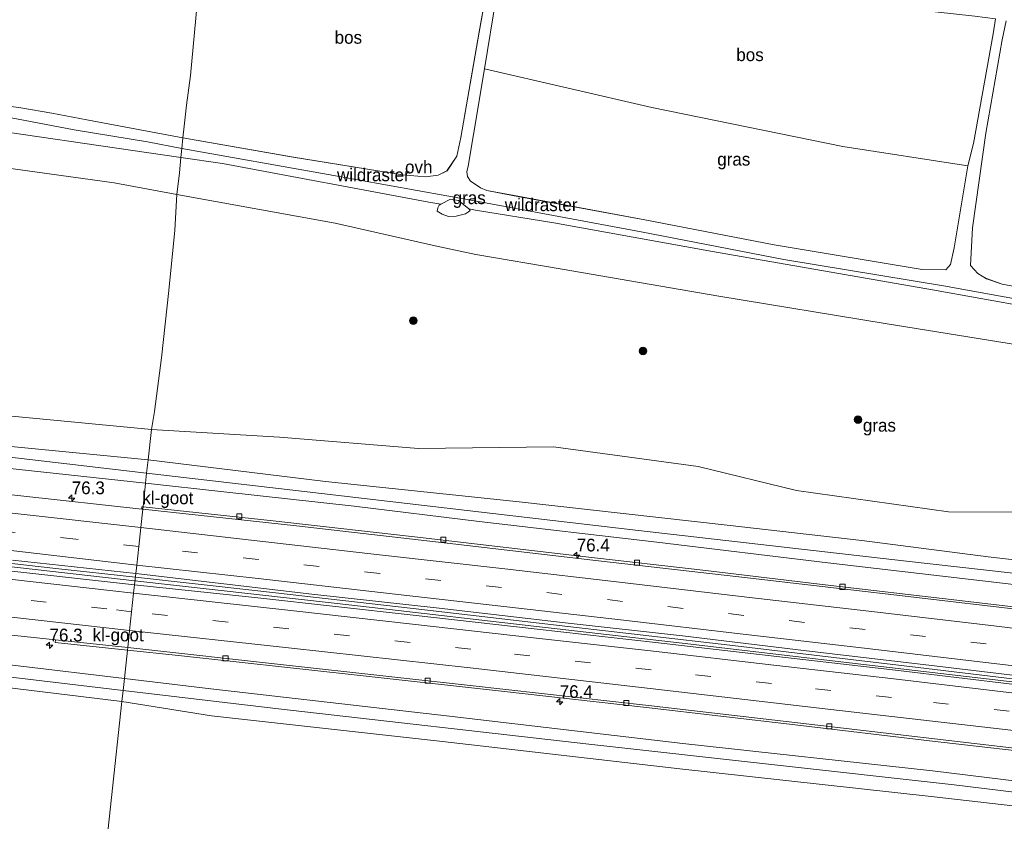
# Model space of a CAD drawing. Header units: millimetres. Extents: x 180000 to 190000, y 466229 to 468626.
# Tile 176 of 202: x 187855 to 188049, y 466603 to 466761. Entities that reach past the tile are written whole.
import ezdxf
from ezdxf.enums import TextEntityAlignment as Align

# ---------------------------------------------------------------- set-up
doc = ezdxf.new("R2010")
doc.units = ezdxf.units.MM
doc.linetypes.add('39strp', pattern=[12, 3, -9])
for name, color, linetype, lineweight in [('af-bs-doorgang', 8, 'Continuous', 18), ('af-bs-rasterhekwerk', 8, 'hekwerk', 18), ('as-bs-kilometr', 13, 'Continuous', 18), ('bp-b5-bomenstruiken', 93, 'Continuous', 18), ('bp-b5-bos', 93, 'Continuous', 18), ('bp-b5-grasland', 93, 'Continuous', 18), ('bp-bs-boom', 93, 'Continuous', 18), ('gr-bs-geleiderail', 213, 'geleiderail', 18), ('gw-bs-insteekwatergang', 93, 'Continuous', 18), ('gw-bs-kruinlijn', 93, 'Continuous', 18), ('gw-bs-teenlijn', 93, 'Continuous', 18), ('mk-bs-39streep 0.15', 8, '39strp', 18), ('mk-bs-streep 0.15', 8, 'Continuous', 18), ('og-bs-hulpgeometrie', 53, 'Continuous', 18), ('vh-b5-verh_soort', 8, 'Continuous', 18), ('wh-bs-greppel', 133, 'greppel', 18), ('wh-bs-kolk', 8, 'Continuous', 18)]:
    doc.layers.add(name, color=color, linetype=linetype, lineweight=lineweight)
doc.styles.add('rtw_iso', font='iso-rtw.shx')
doc.linetypes.add('geleiderail', pattern='A,2,-1,[175,RTW.shx,S=0.5,R=0,X=0,Y=0],-1', length=4)
doc.linetypes.add('greppel', pattern='A,25.5,-0.01,[14,RTW.shx,S=1,R=0,X=0,Y=0],1,[14,RTW.shx,S=1,R=0,X=0,Y=0],1,[14,RTW.shx,S=1,R=0,X=0,Y=0],1,[14,RTW.shx,S=1,R=0,X=0,Y=0],1,[14,RTW.shx,S=1,R=0,X=0,Y=0],0.5,-0.01', length=30.02)
doc.linetypes.add('hekwerk', pattern='A,7,-1.5,[1,RTW.shx,S=0.75,R=0,X=0,Y=0],-1.5', length=10)

# ---------------------------------------------------------------- blocks, each defined once
blk = doc.blocks.new('kolk')
blk.add_lwpolyline([(-0.5, -0.5), (0.5, -0.5), (0.5, 0.5), (-0.5, 0.5)], close=True)
blk = doc.blocks.new('dtbattr-r')
at = {"style": 'rtw_iso'}
blk.add_attdef('TAG', text='', height=2.5, dxfattribs=at).set_placement((0, 0), align=Align.MIDDLE_CENTER)
blk = doc.blocks.new('boom')
blk.add_hatch(color=256).paths.add_polyline_path([(-0.75, 0, 1), (0.75, 0, 1)])
blk.add_circle((0, 0), 0.75)
blk = doc.blocks.new('d33az_ACAD_1_FMEBLOCK169')
at = {"layer": 'vh-b5-verh_soort'}
blk.add_polyline3d([(140.59, -39.67, 73.45), (145.82, -40.39, 73.58), (151.98, -41.48, 73.47), (158.85, -42.78, 73.26), (177.73, -46.32, 72.28), (177.5, -48.41, 72.33), (170.74, -47.11, 72.71), (156.33, -44.71, 73.39), (143.63, -42.29, 73.22)], dxfattribs=at)
blk = doc.blocks.new('d33az_ACAD_1_FMEBLOCK170')
at = {"layer": 'vh-b5-verh_soort'}
for points in [[(-1.96, -27.45, 64.87), (-35.57, -21.37, 65.81), (-66.97, -16.17, 66.9), (-95.06, -10.77, 67.86), (-127.41, -4.7, 69.3), (-156.62, 0.5, 70.71), (-185.38, 5.64, 72.33), (-185.16, 7.72, 72.28), (-163.44, 3.93, 71.17), (-141.98, 0.47, 70.12), (-137.44, 0.08, 69.99), (-134.99, 0.38, 69.92), (-133.22, 1.26, 69.85), (-131.29, 4.15, 69.69), (-130.53, 7.79, 69.58), (-126.91, 28.53, 69.75), (-124.48, 42.16, 69.52)], [(-123.53, 35.36, 69.5), (-125.87, 21.27, 69.52), (-128.03, 8.41, 69.41), (-129.05, 2.17, 69.61), (-129.34, 1.05, 69.55), (-129.2, 0.13, 69.5), (-128.61, -0.75, 69.5), (-127.7, -1.39, 69.53), (-126.61, -2.1, 69.52), (-125.4, -2.64, 69.42), (-120.37, -3.57, 69.1), (-94.33, -8.4, 67.89), (-68.86, -13.31, 66.98), (-39.77, -18.11, 65.97), (-35.1, -18.22, 65.98), (-34.21, -17.16, 65.94), (-33.5, -13.91, 66.09), (-30.8, 2.25, 66.09), (-29.68, 6.64, 66.05), (-25.82, 28.15, 65.98), (-25.37, 31.14, 65.94)], [(-23.28, 30.76, 65.93), (-24.02, 26.98, 65.98), (-27.26, 8.63, 66.01), (-29.86, -9.92, 66), (-30.29, -17.38, 65.91), (-28.84, -18.94, 65.79), (-27.13, -19.95, 65.65), (-24.06, -21, 65.53), (-9.28, -23.73, 65.11)]]:
    blk.add_polyline3d(points, dxfattribs=at)
blk = doc.blocks.new('hecto')
for p, q in [((0, 0.625), (-0.625, 0)), ((0, -0.625), (0, 0.625)), ((-0.625, 0), (0.625, 0)), ((0.625, 0), (0, -0.625))]:
    blk.add_line(p, q)
blk = doc.blocks.new('dtbattr')
at = {"style": 'rtw_iso'}
blk.add_attdef('TAG', (0.59, 0.87), '', height=2.5, dxfattribs=at)
blk = doc.blocks.new('dtbattr-l')
at = {"style": 'rtw_iso'}
blk.add_attdef('TAG', (0, 0), '', height=2.5, dxfattribs=at)

msp = doc.modelspace()

# ---------------------------------------------------------------- linework, layer by layer
at = {"layer": 'af-bs-doorgang'}
msp.add_polyline3d([(187941.56, 466725.28, 71.21), (187939.96, 466725.52, 71.21)], dxfattribs=at)
at = {"layer": 'af-bs-rasterhekwerk'}
for points in [[(187886.93, 466733.73, 72.04), (187840.15, 466740.53, 73.2), (187801.91, 466746.71, 72.83), (187766.86, 466754.13, 73.4), (187763.48, 466754.86, 73.2)], [(187895.15, 466732.54, 71.83), (187886.93, 466733.73, 72.04)], [(187939.96, 466725.52, 71.21), (187938.07, 466724.53, 69.97), (187935.73, 466724.94, 69.96), (187895.15, 466732.54, 71.83)], [(187960.3, 466720.86, 68.83), (187944.86, 466723.38, 69.54), (187943.56, 466723.62, 69.73), (187941.56, 466725.28, 71.21)], [(187991.52, 466715.23, 67.44), (187960.3, 466720.86, 68.83)], [(188250.15, 466669.96, 60.06), (188240.78, 466671.33, 60.23), (188196.91, 466679.07, 61.34), (188157.69, 466685.98, 62.71), (188116.47, 466693.4, 64.32), (188072.81, 466700.92, 65.23), (188034.77, 466707.73, 66.16), (187991.52, 466715.23, 67.44)]]:
    msp.add_polyline3d(points, dxfattribs=at)
at = {"layer": 'bp-b5-bomenstruiken'}
msp.add_polyline3d([(187875.35, 466626.81, 57.58), (187871.26, 466589.06, 70.41), (187838.44, 466590.93, 71.16), (187776.6, 466595.13, 71.91), (187740.72, 466597.88, 72.42), (187652.05, 466609.97, 73.17), (187620.12, 466613.64, 73.19), (187578.45, 466617.66, 73.32), (187557.48, 466620.46, 73.26), (187542.45, 466622.16, 73.27), (187526.09, 466623.62, 73.26), (187510.28, 466625.32, 73.27), (187511.87, 466638.96, 68.71), (187513.36, 466654.35, 63.64), (187514.08, 466665.57, 59.38), (187541.18, 466663.16, 59.62), (187571.05, 466659.56, 59.69), (187606.08, 466655.94, 59.53), (187643.46, 466651.72, 59.36), (187674.27, 466648.74, 59.26), (187707, 466645.29, 59.15), (187741.08, 466641.14, 58.94), (187792.02, 466636.26, 58.46), (187833.33, 466631.92, 58.06)], close=True, dxfattribs=at)
msp.add_polyline3d([(187871.26, 466589.06, 70.41), (187875.35, 466626.81, 57.58), (187892.99, 466624.03, 57.38), (187938.42, 466618.93, 56.9), (187985.06, 466613.58, 56.33), (188034.48, 466608.14, 55.42), (188083.3, 466602.56, 54.66)], dxfattribs=at)
at = {"layer": 'bp-b5-bos'}
for points in [[(187887.6, 466739.86, 72.43), (187887.35, 466737.59, 72.28), (187868.47, 466741.13, 73.26), (187861.6, 466742.43, 73.47), (187855.44, 466743.51, 73.58), (187850.21, 466744.24, 73.45), (187843.28, 466745.1, 73.13), (187846.42, 466762.16, 73.04), (187805.88, 466768.03, 72.93), (187755.05, 466774.48, 73.06), (187744.93, 466776.02, 73.19), (187747.43, 466793.93, 73.02), (187800.9, 466789.15, 72.42), (187846.8, 466784.75, 73.71), (187883.89, 466781.38, 72.73), (187892.02, 466780.73, 72.33), (187891.14, 466773.09, 72.43), (187890.12, 466763.9, 72.27), (187888.81, 466749.87, 72.34), (187888.02, 466744.04, 72.33)], [(187937.52, 466730.25, 69.92), (187935.06, 466729.94, 69.99), (187930.53, 466730.34, 70.12), (187909.06, 466733.79, 71.17), (187887.35, 466737.59, 72.28), (187887.6, 466739.86, 72.43), (187888.02, 466744.04, 72.33), (187888.81, 466749.87, 72.34), (187890.12, 466763.9, 72.27), (187891.14, 466773.09, 72.43), (187892.02, 466780.73, 72.33), (187923.87, 466775.8, 70.79), (187935.28, 466774.27, 70.08), (187948.02, 466772.02, 69.52), (187945.59, 466758.4, 69.75), (187941.98, 466737.65, 69.58), (187941.22, 466734.01, 69.69), (187939.28, 466731.12, 69.85)], [(188042.83, 466736.51, 66.05), (188041.7, 466732.11, 66.09), (188017.16, 466735.87, 66.95), (187979.59, 466743.57, 68.25), (187946.63, 466751.13, 69.52), (187948.97, 466765.22, 69.5), (187950.04, 466771.75, 69.43), (188043.1, 466761.51, 66.11), (188047.14, 466761, 65.94), (188046.69, 466758.01, 65.98)]]:
    msp.add_polyline3d(points, close=True, dxfattribs=at)
msp.add_polyline3d([(188063.23, 466706.14, 65.11), (188048.45, 466708.86, 65.53), (188045.37, 466709.92, 65.65), (188043.67, 466710.92, 65.79), (188042.22, 466712.48, 65.91), (188042.64, 466719.94, 66), (188045.25, 466738.5, 66.01), (188048.49, 466756.84, 65.98), (188049.23, 466760.62, 65.93)], dxfattribs=at)
at = {"layer": 'bp-b5-grasland'}
for points in [[(188038.29, 466712.7, 65.94), (188037.41, 466711.65, 65.98), (188032.73, 466711.75, 65.97), (188003.64, 466716.55, 66.98), (187978.18, 466721.46, 67.89), (187952.14, 466726.3, 69.1), (187947.11, 466727.23, 69.42), (187945.89, 466727.76, 69.52), (187944.8, 466728.48, 69.53), (187943.9, 466729.11, 69.5), (187943.3, 466730, 69.5), (187943.16, 466730.91, 69.55), (187943.46, 466732.04, 69.61), (187944.48, 466738.28, 69.41), (187946.63, 466751.13, 69.52), (187979.59, 466743.57, 68.25), (188017.16, 466735.87, 66.95), (188041.7, 466732.11, 66.09), (188039, 466715.95, 66.09)], [(187881.14, 466680.27, 58.04), (187880.49, 466674.28, 57.72), (187852.21, 466677.07, 58.11), (187823.86, 466680.65, 58.16), (187792.42, 466684.37, 58.32), (187746.39, 466690.13, 58.6), (187684.37, 466696.84, 59.1), (187631.64, 466702.39, 59.41), (187567.28, 466708.93, 59.66), (187518.67, 466714.14, 59.65), (187519.73, 466721.88, 59.99), (187519.9, 466727.14, 60.03), (187543.79, 466723.77, 60.3), (187572.83, 466719.1, 60.26), (187600.96, 466714.55, 60), (187628.9, 466710.26, 59.74), (187669.7, 466705.55, 59.49), (187702.01, 466701.37, 59.53), (187733.95, 466696.95, 58.86), (187754.52, 466694.27, 58.79), (187795.76, 466689.26, 58.37), (187840.61, 466684.11, 58.29)], [(187941.08, 466722.22, 69.89), (187939.55, 466722.13, 69.87), (187938.3, 466722.58, 69.68), (187937.38, 466723.17, 69.52), (187937.49, 466723.86, 69.79), (187937.73, 466724.34, 69.82), (187938.07, 466724.53, 69.97), (187939.96, 466725.52, 71.21), (187941.56, 466725.28, 71.21), (187943.56, 466723.62, 69.73), (187943.86, 466723.31, 69.6), (187943.53, 466723.06, 69.75), (187942.89, 466722.63, 69.93)], [(187880.49, 466674.28, 57.72), (187880.21, 466671.68, 57.29), (187857.26, 466674.35, 57.53), (187787.7, 466682.42, 57.77), (187746.23, 466686.79, 58.01), (187686.93, 466693.48, 58.39), (187616.11, 466701.04, 58.89), (187533.87, 466709.65, 59), (187518.41, 466711.31, 59.03), (187518.67, 466714.14, 59.65), (187567.28, 466708.93, 59.66), (187631.64, 466702.39, 59.41), (187684.37, 466696.84, 59.1), (187746.39, 466690.13, 58.6), (187792.42, 466684.37, 58.32), (187823.86, 466680.65, 58.16), (187852.21, 466677.07, 58.11)], [(187880.21, 466671.68, 57.29), (187880, 466669.71, 57.71), (187854.54, 466672.45, 58.01), (187819.28, 466676.36, 58.3), (187777.8, 466680.86, 58.43), (187745.62, 466684.48, 58.62), (187730.65, 466686.18, 58.76), (187688.83, 466690.85, 59.01), (187649.77, 466695.11, 59.2), (187616.61, 466698.58, 59.36), (187568.27, 466703.74, 59.59), (187523.84, 466708.79, 59.62), (187518.22, 466709.37, 59.63), (187518.41, 466711.31, 59.03), (187533.87, 466709.65, 59), (187616.11, 466701.04, 58.89), (187686.93, 466693.48, 58.39), (187746.23, 466686.79, 58.01), (187787.7, 466682.42, 57.77), (187857.26, 466674.35, 57.53)], [(187875.84, 466631.34, 57.58), (187875.59, 466628.99, 57.12), (187822.03, 466635.34, 57.59), (187741.52, 466643.84, 57.9), (187725.57, 466645.95, 58.4), (187677.69, 466651.2, 58.46), (187617.11, 466658.05, 58.9), (187565.84, 466663.67, 58.8), (187514.42, 466669.14, 58.85), (187514.66, 466671.67, 59.59), (187550.88, 466667.8, 59.63), (187618.76, 466660.29, 59.38), (187692.46, 466652.34, 59.08), (187741.35, 466646.86, 58.66), (187792.38, 466640.89, 58.46), (187833.97, 466636.34, 58.06)], [(188243.51, 466629.22, 51.15), (188243.06, 466626.48, 52.07), (188241.25, 466626.86, 52.07), (188208.51, 466631.18, 52.68), (188176.52, 466635, 53.37), (188143.33, 466639.14, 53.87), (188108.91, 466642.88, 54.57), (188077.64, 466646.61, 55.12), (188047.44, 466650.23, 55.52), (188014.2, 466654.09, 55.99), (187980.56, 466658.13, 56.49), (187945.62, 466662.19, 57.05), (187921.02, 466665.18, 57.2), (187895.38, 466668.05, 57.53), (187880, 466669.71, 57.71), (187880.21, 466671.68, 57.29), (187914.62, 466667.67, 56.93), (187976.93, 466660.44, 56), (188029.06, 466654.49, 55.28), (188072.77, 466649.54, 54.52), (188114.91, 466644.19, 53.76), (188136.06, 466641.71, 53.41), (188160.62, 466639.05, 52.86), (188209.45, 466633.12, 51.79)], [(187875.59, 466628.99, 57.12), (187875.35, 466626.81, 57.58), (187833.33, 466631.92, 58.06), (187792.02, 466636.26, 58.46), (187741.08, 466641.14, 58.94), (187707, 466645.29, 59.15), (187674.27, 466648.74, 59.26), (187643.46, 466651.72, 59.36), (187606.08, 466655.94, 59.53), (187571.05, 466659.56, 59.69), (187541.18, 466663.16, 59.62), (187514.08, 466665.57, 59.38), (187514.42, 466669.14, 58.85), (187565.84, 466663.67, 58.8), (187617.11, 466658.05, 58.9), (187677.69, 466651.2, 58.46), (187725.57, 466645.95, 58.4), (187741.52, 466643.84, 57.9), (187822.03, 466635.34, 57.59)], [(188236.85, 466588.79, 51.88), (188236.47, 466586.45, 51.04), (188207.28, 466590.12, 51.59), (188147.83, 466596.99, 52.82), (188111.3, 466601.59, 53.47), (188039.03, 466610.45, 54.87), (187967.15, 466618.46, 56.16), (187906.14, 466625.36, 56.86), (187875.59, 466628.99, 57.12), (187875.84, 466631.34, 57.58), (187892.81, 466629.31, 57.38), (187939.17, 466623.99, 56.9), (187985.66, 466618.58, 56.33), (188034.73, 466613.21, 55.41), (188083.41, 466607.23, 54.66), (188128.67, 466601.49, 53.74), (188166.13, 466597.57, 53.27), (188201.13, 466593.59, 52.64), (188224.65, 466590.44, 52.17)], [(188236.47, 466586.45, 51.04), (188236, 466583.12, 52.17), (188223.82, 466584.75, 52.17), (188200.47, 466588, 52.64), (188165.4, 466592.68, 53.27), (188128.01, 466597.46, 53.74), (188083.3, 466602.56, 54.66), (188034.48, 466608.14, 55.42), (187985.06, 466613.58, 56.33), (187938.42, 466618.93, 56.9), (187892.99, 466624.03, 57.38), (187875.35, 466626.81, 57.58), (187875.59, 466628.99, 57.12), (187906.14, 466625.36, 56.86), (187967.15, 466618.46, 56.16), (188039.03, 466610.45, 54.87), (188111.3, 466601.59, 53.47), (188147.83, 466596.99, 52.82), (188207.28, 466590.12, 51.59)]]:
    msp.add_polyline3d(points, close=True, dxfattribs=at)
for points in [[(187853.25, 466741.61, 73.22), (187865.95, 466739.2, 73.39), (187880.36, 466736.79, 72.71), (187887.12, 466735.5, 72.33), (187886.93, 466733.73, 72.04), (187840.15, 466740.53, 73.2)], [(187840.15, 466740.53, 73.2), (187886.93, 466733.73, 72.04), (187886.68, 466730.73, 72.56), (187886.15, 466726.48, 72.36), (187873.82, 466728.75, 72.97), (187849.66, 466732.09, 73.42)], [(188157.69, 466685.98, 62.71), (188116.47, 466693.4, 64.32), (188072.81, 466700.92, 65.23), (188034.77, 466707.73, 66.16), (187991.52, 466715.23, 67.44), (187960.3, 466720.86, 68.83), (187944.86, 466723.38, 69.54), (187943.56, 466723.62, 69.73), (187941.56, 466725.28, 71.21), (187939.96, 466725.52, 71.21), (187938.07, 466724.53, 69.97), (187935.73, 466724.94, 69.96), (187895.15, 466732.54, 71.83), (187886.93, 466733.73, 72.04), (187887.12, 466735.5, 72.33), (187915.88, 466730.36, 70.71), (187945.1, 466725.16, 69.3), (187977.45, 466719.09, 67.86), (188005.54, 466713.7, 66.9), (188036.93, 466708.49, 65.81), (188070.55, 466702.41, 64.87), (188104.43, 466696.37, 64.19), (188134.3, 466691.32, 63.33), (188167.41, 466685.55, 62.05)], [(188053.92, 466696.55, 65.41), (188025.47, 466701.1, 66.21), (187992.71, 466706.51, 67.32), (187961.93, 466711.76, 68.49), (187944.97, 466714.69, 69.16), (187936.94, 466716.38, 69.59), (187917.26, 466720.84, 70.75), (187886.15, 466726.48, 72.36), (187886.68, 466730.73, 72.56), (187886.93, 466733.73, 72.04), (187895.15, 466732.54, 71.83), (187935.73, 466724.94, 69.96), (187938.07, 466724.53, 69.97), (187937.73, 466724.34, 69.82), (187937.49, 466723.86, 69.79), (187937.38, 466723.17, 69.52), (187938.3, 466722.58, 69.68), (187939.55, 466722.13, 69.87), (187941.08, 466722.22, 69.89), (187942.89, 466722.63, 69.93), (187943.53, 466723.06, 69.75), (187943.86, 466723.31, 69.6), (187943.56, 466723.62, 69.73), (187944.86, 466723.38, 69.54), (187960.3, 466720.86, 68.83), (187991.52, 466715.23, 67.44), (188034.77, 466707.73, 66.16), (188072.81, 466700.92, 65.23)], [(187849.66, 466732.09, 73.42), (187873.82, 466728.75, 72.97), (187886.15, 466726.48, 72.36), (187885.79, 466719.45, 70.06), (187884.59, 466707.56, 66.03), (187883.12, 466694.34, 61.67), (187881.75, 466683.83, 58.57), (187881.14, 466680.27, 58.04), (187840.61, 466684.11, 58.29)], [(188062.75, 466664.04, 56.25), (188037.94, 466664.11, 56.41), (188008.04, 466668.26, 56.72), (187988.65, 466672.98, 57.51), (187960.24, 466676.86, 57.73), (187933.67, 466676.54, 57.71), (187906.37, 466678.76, 58), (187881.14, 466680.27, 58.04), (187881.75, 466683.83, 58.57), (187883.12, 466694.34, 61.67), (187884.59, 466707.56, 66.03), (187885.79, 466719.45, 70.06), (187886.15, 466726.48, 72.36), (187917.26, 466720.84, 70.75), (187936.94, 466716.38, 69.59), (187944.97, 466714.69, 69.16), (187961.93, 466711.76, 68.49), (187992.71, 466706.51, 67.32), (188025.47, 466701.1, 66.21), (188053.92, 466696.55, 65.41)], [(188170.9, 466640.39, 53.39), (188143.65, 466643.47, 54.01), (188118.65, 466646.8, 54.46), (188096.67, 466649.42, 54.85), (188071.84, 466652.23, 55.27), (188045.74, 466655.25, 55.6), (188020.87, 466658.47, 55.99), (187994.39, 466661.5, 56.37), (187953.45, 466666.04, 56.91), (187915.4, 466670.05, 57.4), (187880.53, 466674.28, 57.72), (187880.49, 466674.28, 57.72), (187881.14, 466680.27, 58.04), (187906.37, 466678.76, 58), (187933.67, 466676.54, 57.71), (187960.24, 466676.86, 57.73), (187988.65, 466672.98, 57.51), (188008.04, 466668.26, 56.72), (188037.94, 466664.11, 56.41), (188062.75, 466664.04, 56.25), (188088.67, 466660.67, 56), (188107.63, 466657.46, 55.35), (188133.74, 466652.81, 54.73), (188166.96, 466646.96, 53.89)], [(188160.62, 466639.05, 52.86), (188136.06, 466641.71, 53.41), (188114.91, 466644.19, 53.76), (188072.77, 466649.54, 54.52), (188029.06, 466654.49, 55.28), (187976.93, 466660.44, 56), (187914.62, 466667.67, 56.93), (187880.21, 466671.68, 57.29), (187880.49, 466674.28, 57.72), (187880.53, 466674.28, 57.72), (187915.4, 466670.05, 57.4), (187953.45, 466666.04, 56.91), (187994.39, 466661.5, 56.37), (188020.87, 466658.47, 55.99), (188045.74, 466655.25, 55.6), (188071.84, 466652.23, 55.27), (188096.67, 466649.42, 54.85), (188118.65, 466646.8, 54.46), (188143.65, 466643.47, 54.01), (188170.9, 466640.39, 53.39)], [(187854.54, 466672.45, 58.01), (187880, 466669.71, 57.71), (187879.5, 466665.07, 57.89), (187879.27, 466665.07, 57.89), (187879.24, 466664.61, 57.9), (187855.45, 466667.25, 58.14), (187831.63, 466669.9, 58.37)], [(187573.32, 466670.32, 59.76), (187608.37, 466666.57, 59.66), (187651.68, 466661.89, 59.46), (187679.81, 466658.86, 59.36), (187708.63, 466655.68, 59.23), (187741.54, 466652.15, 59.05), (187770.82, 466648.94, 58.78), (187797.06, 466646.09, 58.56), (187830.16, 466642.37, 58.29), (187862.31, 466638.91, 58.01), (187862.23, 466638.4, 58), (187876.44, 466636.88, 57.83), (187875.84, 466631.34, 57.58), (187833.97, 466636.34, 58.06), (187792.38, 466640.89, 58.46), (187741.35, 466646.86, 58.66), (187692.46, 466652.34, 59.08), (187618.76, 466660.29, 59.38), (187550.88, 466667.8, 59.63)], [(188174.74, 466630.55, 53.45), (188148.95, 466633.74, 53.95), (188121.39, 466637.06, 54.45), (188091.79, 466640.66, 54.96), (188068.47, 466643.35, 55.33), (188040.64, 466646.58, 55.77), (188012.56, 466649.88, 56.19), (187989.59, 466652.61, 56.53), (187966.57, 466655.25, 56.84), (187935.16, 466658.92, 57.21), (187905.07, 466662.3, 57.57), (187879.5, 466665.07, 57.89), (187880, 466669.71, 57.71), (187895.38, 466668.05, 57.53), (187921.02, 466665.18, 57.2), (187945.62, 466662.19, 57.05), (187980.56, 466658.13, 56.49), (188014.2, 466654.09, 55.99), (188047.44, 466650.23, 55.52), (188077.64, 466646.61, 55.12), (188108.91, 466642.88, 54.57), (188143.33, 466639.14, 53.87), (188176.52, 466635, 53.37)], [(187853.81, 466654.58, 58.34), (187878.08, 466651.99, 58.14), (187877.84, 466649.76, 58.11), (187848.89, 466652.98, 58.43)], [(188179.78, 466614.78, 53.67), (188134.21, 466620.34, 54.48), (188110.78, 466623.15, 54.88), (188075.22, 466627.33, 55.49), (188051.47, 466630.12, 55.86), (188027.46, 466632.95, 56.26), (188004.14, 466635.64, 56.6), (187980.3, 466638.4, 56.92), (187957.04, 466641.04, 57.27), (187932.64, 466643.77, 57.56), (187902.09, 466647.17, 57.93), (187877.84, 466649.76, 58.11), (187878.08, 466651.99, 58.14), (187912.67, 466647.93, 57.8), (187937.73, 466645.17, 57.47), (187962.5, 466642.28, 57.19), (187985.58, 466639.73, 56.91), (188010.01, 466636.79, 56.54), (188034.02, 466633.95, 56.14), (188057.67, 466631.16, 55.8), (188092.8, 466627, 55.2), (188119.4, 466623.88, 54.75), (188144.02, 466620.91, 54.31), (188176.13, 466616.93, 53.7)], [(188166.13, 466597.57, 53.27), (188128.67, 466601.49, 53.74), (188083.41, 466607.23, 54.66), (188034.73, 466613.21, 55.41), (187985.66, 466618.58, 56.33), (187939.17, 466623.99, 56.9), (187892.81, 466629.31, 57.38), (187875.84, 466631.34, 57.58), (187876.44, 466636.88, 57.83), (187886.51, 466635.87, 57.77), (187919.83, 466632.16, 57.39), (187949.41, 466628.92, 57), (187978.53, 466625.62, 56.67), (188007.73, 466622.25, 56.27), (188034.19, 466619.11, 55.8), (188060.59, 466616.1, 55.41), (188082.91, 466613.42, 55.03), (188108.21, 466610.5, 54.61), (188132.45, 466607.58, 54.2), (188158.26, 466604.43, 53.76)]]:
    msp.add_polyline3d(points, dxfattribs=at)
at = {"layer": 'gr-bs-geleiderail'}
for points in [[(187516.4, 466690.06, 60.86), (187528.32, 466688.67, 60.8), (187558.8, 466685.44, 60.78), (187605.05, 466680.48, 60.54), (187628.96, 466678.07, 60.43), (187643.49, 466676.34, 60.34), (187679.32, 466672.49, 60.24), (187712.51, 466668.84, 60.05), (187753.49, 466664.47, 59.84), (187785.4, 466660.96, 59.63), (187835.74, 466655.3, 59.19), (187877.92, 466650.53, 58.8)], [(187877.99, 466651.22, 58.82), (187862.33, 466652.97, 59.06), (187826.52, 466657.04, 59.28), (187790.77, 466661.07, 59.6), (187760.28, 466664.39, 59.77), (187729.84, 466667.66, 60.04), (187694.02, 466671.55, 60.35), (187659.51, 466675.32, 60.42), (187629.08, 466678.7, 60.47), (187601.26, 466681.59, 60.67), (187576.13, 466684.28, 60.83), (187549.7, 466687.19, 60.89), (187516.46, 466690.69, 60.88)], [(188239.97, 466607.69, 53.25), (188211.85, 466611.17, 53.76), (188177.48, 466615.44, 54.34), (188137.79, 466620.29, 55.06), (188108.73, 466623.81, 55.59), (188096.72, 466625.12, 55.73), (188080.9, 466627.11, 56), (188050.42, 466630.68, 56.49), (188017.32, 466634.57, 57.11), (187985.54, 466638.31, 57.48), (187956.38, 466641.61, 57.88), (187924.59, 466645.29, 58.32), (187917.08, 466646.16, 58.36), (187877.92, 466650.53, 58.8)], [(187877.99, 466651.22, 58.82), (187902.05, 466648.54, 58.57), (187932.64, 466645.09, 58.13), (187963.05, 466641.56, 57.75), (187994.9, 466637.87, 57.34), (188031.97, 466633.53, 56.78), (188059.73, 466630.18, 56.31), (188091.06, 466626.43, 55.83), (188094.19, 466626.01, 55.81), (188118.06, 466623.31, 55.41), (188148.54, 466619.63, 54.94), (188181.57, 466615.59, 54.19), (188207.93, 466612.37, 53.83), (188240.08, 466608.38, 53.25)]]:
    msp.add_polyline3d(points, dxfattribs=at)
at = {"layer": 'gw-bs-insteekwatergang'}
for points in [[(187746.39, 466690.13, 58.6), (187792.42, 466684.37, 58.32), (187823.86, 466680.65, 58.16), (187852.21, 466677.07, 58.11), (187880.49, 466674.28, 57.72)], [(187880, 466669.71, 57.71), (187854.54, 466672.45, 58.01), (187819.28, 466676.36, 58.3), (187777.8, 466680.86, 58.43), (187745.62, 466684.48, 58.62)], [(187880.49, 466674.28, 57.72), (187880.53, 466674.28, 57.72), (187915.4, 466670.05, 57.4), (187953.45, 466666.04, 56.91)], [(187921.02, 466665.18, 57.2), (187895.38, 466668.05, 57.53), (187880, 466669.71, 57.71)], [(187953.45, 466666.04, 56.91), (187994.39, 466661.5, 56.37), (188020.87, 466658.47, 55.99), (188045.74, 466655.25, 55.6), (188071.84, 466652.23, 55.27), (188096.67, 466649.42, 54.85), (188118.65, 466646.8, 54.46), (188143.65, 466643.47, 54.01), (188170.9, 466640.39, 53.39), (188198.83, 466636.51, 52.83), (188228.47, 466633.73, 52.22)], [(187875.35, 466626.81, 57.58), (187833.33, 466631.92, 58.06), (187792.02, 466636.26, 58.46), (187741.08, 466641.14, 58.94), (187707, 466645.29, 59.15), (187674.27, 466648.74, 59.26), (187643.46, 466651.72, 59.36), (187606.08, 466655.94, 59.53), (187571.05, 466659.56, 59.69), (187541.18, 466663.16, 59.62), (187514.08, 466665.57, 59.38)], [(188243.06, 466626.48, 52.07), (188241.25, 466626.86, 52.07), (188208.51, 466631.18, 52.68), (188176.52, 466635, 53.37), (188143.33, 466639.14, 53.87), (188108.91, 466642.88, 54.57), (188077.64, 466646.61, 55.12), (188047.44, 466650.23, 55.52), (188014.2, 466654.09, 55.99), (187980.56, 466658.13, 56.49), (187945.62, 466662.19, 57.05), (187921.02, 466665.18, 57.2)], [(187741.35, 466646.86, 58.66), (187792.38, 466640.89, 58.46), (187833.97, 466636.34, 58.06), (187875.84, 466631.34, 57.58)], [(187875.84, 466631.34, 57.58), (187892.81, 466629.31, 57.38), (187939.17, 466623.99, 56.9), (187985.66, 466618.58, 56.33), (188034.73, 466613.21, 55.41), (188083.41, 466607.23, 54.66), (188128.67, 466601.49, 53.74)], [(188236, 466583.12, 52.17), (188223.82, 466584.75, 52.17), (188200.47, 466588, 52.64), (188165.4, 466592.68, 53.27), (188128.01, 466597.46, 53.74), (188083.3, 466602.56, 54.66), (188034.48, 466608.14, 55.42), (187985.06, 466613.58, 56.33), (187938.42, 466618.93, 56.9), (187892.99, 466624.03, 57.38), (187875.35, 466626.81, 57.58)]]:
    msp.add_polyline3d(points, dxfattribs=at)
at = {"layer": 'gw-bs-kruinlijn'}
for points in [[(187753.73, 466745.55, 73.43), (187805.52, 466736.31, 72.85), (187822.61, 466734.52, 73.02), (187836.53, 466733.65, 73.21), (187849.66, 466732.09, 73.42), (187873.82, 466728.75, 72.97), (187886.15, 466726.48, 72.36)], [(188248.2, 466657.75, 60), (188236.68, 466659.75, 60.2), (188218.09, 466663.11, 60.57), (188196.3, 466668.08, 61.15), (188184.84, 466671.17, 61.61), (188173.75, 466672.27, 61.52), (188151.51, 466676.73, 62.23), (188134.11, 466680.77, 62.98), (188113.29, 466686.31, 64.13), (188084.37, 466691.04, 64.68), (188053.92, 466696.55, 65.41), (188025.47, 466701.1, 66.21), (187992.71, 466706.51, 67.32), (187961.93, 466711.76, 68.49), (187944.97, 466714.69, 69.16), (187936.94, 466716.38, 69.59), (187917.26, 466720.84, 70.75), (187886.15, 466726.48, 72.36)]]:
    msp.add_polyline3d(points, dxfattribs=at)
at = {"layer": 'gw-bs-teenlijn'}
for points in [[(187938.07, 466724.53, 69.97), (187937.73, 466724.34, 69.82), (187937.49, 466723.86, 69.79), (187937.38, 466723.17, 69.52), (187938.3, 466722.58, 69.68), (187939.55, 466722.13, 69.87), (187941.08, 466722.22, 69.89), (187942.89, 466722.63, 69.93), (187943.53, 466723.06, 69.75), (187943.86, 466723.31, 69.6), (187943.56, 466723.62, 69.73)], [(187881.14, 466680.27, 58.04), (187840.61, 466684.11, 58.29), (187795.76, 466689.26, 58.37), (187754.52, 466694.27, 58.79)], [(188228.47, 466633.73, 52.22), (188217.36, 466637.66, 52.59), (188198.36, 466642.29, 53.09), (188166.96, 466646.96, 53.89), (188133.74, 466652.81, 54.73), (188107.63, 466657.46, 55.35), (188088.67, 466660.67, 56), (188062.75, 466664.04, 56.25), (188037.94, 466664.11, 56.41), (188008.04, 466668.26, 56.72), (187988.65, 466672.98, 57.51), (187960.24, 466676.86, 57.73), (187933.67, 466676.54, 57.71), (187906.37, 466678.76, 58), (187881.14, 466680.27, 58.04)]]:
    msp.add_polyline3d(points, dxfattribs=at)
at = {"layer": 'mk-bs-39streep 0.15'}
for points in [[(187878.65, 466657.27, 58.05), (187866.28, 466658.7, 58.17), (187842.36, 466661.4, 58.44), (187818.46, 466664.05, 58.62), (187794.45, 466666.74, 58.76), (187770.51, 466669.36, 58.97), (187746.58, 466672.03, 59.21), (187710.69, 466675.9, 59.45), (187686.74, 466678.47, 59.51), (187662.79, 466681.04, 59.66), (187638.82, 466683.62, 59.77), (187614.83, 466686.2, 59.86), (187590.91, 466688.81, 59.94), (187566.9, 466691.41, 60), (187542.91, 466694.01, 60), (187517.04, 466696.84, 59.99)], [(187877.26, 466644.47, 58), (187872.38, 466645.01, 58.06), (187848.92, 466647.63, 58.33), (187825.11, 466650.27, 58.53), (187801.22, 466652.91, 58.73), (187777.5, 466655.51, 58.92), (187741.79, 466659.41, 59.22), (187717.84, 466662, 59.4), (187694.17, 466664.57, 59.46), (187670.1, 466667.21, 59.64), (187646.05, 466669.82, 59.76), (187622.51, 466672.36, 59.84), (187574.65, 466677.46, 59.9), (187565.03, 466678.46, 59.96)], [(188241.08, 466614.42, 52.41), (188235.75, 466615.14, 52.52), (188211.97, 466618.07, 52.98), (188188.19, 466620.95, 53.44), (188164.38, 466623.88, 53.89), (188140.56, 466626.73, 54.32), (188116.78, 466629.59, 54.76), (188092.94, 466632.46, 55.16), (188069.16, 466635.3, 55.56), (188045.31, 466638.15, 55.92), (188021.5, 466640.98, 56.27), (187997.64, 466643.74, 56.66), (187973.82, 466646.5, 56.96), (187949.98, 466649.24, 57.23), (187926.06, 466651.97, 57.56), (187902.17, 466654.7, 57.85), (187878.65, 466657.27, 58.05)], [(188239.03, 466601.99, 52.47), (188216.91, 466604.75, 52.91), (188193.06, 466607.69, 53.36), (188157.43, 466612.12, 53.99), (188133.54, 466615, 54.43), (188109.76, 466617.82, 54.82), (188086.16, 466620.6, 55.24), (188061.77, 466623.51, 55.62), (188026.67, 466627.57, 56.2), (188003.08, 466630.33, 56.55), (187979.41, 466633.06, 56.87), (187943.95, 466637.08, 57.32), (187908.15, 466641.08, 57.73), (187877.26, 466644.47, 58)]]:
    msp.add_polyline3d(points, dxfattribs=at)
at = {"layer": 'mk-bs-streep 0.15'}
for points in [[(187879.05, 466660.98, 57.99), (187854.94, 466663.67, 58.24), (187831.03, 466666.37, 58.46), (187807.1, 466669.05, 58.63), (187783.05, 466671.68, 58.82), (187759.14, 466674.31, 59), (187723.13, 466678.24, 59.27), (187699.16, 466680.84, 59.42), (187675.27, 466683.4, 59.55), (187651.48, 466685.96, 59.65), (187627.57, 466688.53, 59.75), (187603.26, 466691.17, 59.81), (187579.35, 466693.73, 59.85), (187555.48, 466696.36, 59.96), (187517.38, 466700.46, 59.92)], [(187516.7, 466693.25, 60.02), (187538.92, 466690.75, 60.01), (187563.17, 466688.15, 60.03), (187587.07, 466685.54, 59.99), (187611.23, 466682.93, 59.89), (187635.12, 466680.37, 59.84), (187659.08, 466677.73, 59.73), (187682.61, 466675.25, 59.62), (187707.11, 466672.59, 59.55), (187731.05, 466669.99, 59.36), (187754.86, 466667.45, 59.22), (187778.85, 466664.76, 58.94), (187802.79, 466662.14, 58.78), (187826.79, 466659.45, 58.6), (187850.68, 466656.8, 58.29), (187878.26, 466653.63, 58.09)], [(187877.66, 466648.12, 58.02), (187872.95, 466648.65, 58.08), (187837.53, 466652.6, 58.43), (187801.7, 466656.54, 58.78), (187770.07, 466660.04, 59.04), (187730.24, 466664.37, 59.34), (187694.68, 466668.21, 59.49), (187658.65, 466672.15, 59.73), (187623.01, 466675.96, 59.86), (187586.95, 466679.84, 59.89), (187565.38, 466682.12, 60.05)], [(187876.87, 466640.8, 57.92), (187872.85, 466641.25, 57.95), (187848.94, 466643.9, 58.2), (187825.35, 466646.56, 58.43), (187801.24, 466649.2, 58.64), (187777.41, 466651.84, 58.83), (187741.75, 466655.73, 59.15), (187717.93, 466658.32, 59.28), (187694.09, 466660.9, 59.34), (187669.91, 466663.51, 59.49), (187645.88, 466666.12, 59.6), (187618.04, 466669.14, 59.72), (187574.47, 466673.83, 59.81), (187564.86, 466674.81, 59.89)], [(188241.68, 466618.07, 52.34), (188236.26, 466618.79, 52.42), (188212.66, 466621.68, 52.87), (188188.63, 466624.61, 53.37), (188165.13, 466627.51, 53.76), (188141.06, 466630.4, 54.22), (188117.26, 466633.25, 54.66), (188093.5, 466636.1, 55.06), (188069.66, 466638.96, 55.45), (188045.7, 466641.81, 55.86), (188022.22, 466644.59, 56.18), (187998.25, 466647.35, 56.54), (187974.3, 466650.14, 56.85), (187950.63, 466652.86, 57.15), (187926.58, 466655.6, 57.47), (187903.06, 466658.26, 57.74), (187879.05, 466660.98, 57.99)], [(188240.49, 466610.84, 52.5), (188235.58, 466611.48, 52.59), (188211.94, 466614.38, 53.08), (188188.08, 466617.3, 53.49), (188164.55, 466620.16, 53.94), (188140.93, 466623.02, 54.36), (188116.98, 466625.93, 54.81), (188093, 466628.79, 55.18), (188069.23, 466631.65, 55.6), (188045.16, 466634.5, 55.96), (188021.39, 466637.31, 56.36), (187997.55, 466640.07, 56.72), (187974.01, 466642.78, 57), (187950.47, 466645.5, 57.32), (187926.23, 466648.27, 57.64), (187902.16, 466650.99, 57.94), (187878.26, 466653.63, 58.09)], [(188239.63, 466605.62, 52.5), (188217.5, 466608.38, 52.9), (188182.1, 466612.74, 53.58), (188146.05, 466617.18, 54.25), (188110.4, 466621.46, 54.81), (188074.78, 466625.71, 55.44), (188050.91, 466628.45, 55.8), (188027.16, 466631.24, 56.17), (188003.54, 466633.98, 56.56), (187979.92, 466636.71, 56.88), (187956.27, 466639.34, 57.2), (187932.53, 466642.04, 57.5), (187908.59, 466644.71, 57.71), (187877.66, 466648.12, 58.02)], [(188238.43, 466598.35, 52.35), (188216.71, 466601.08, 52.84), (188193.05, 466603.96, 53.29), (188157.29, 466608.41, 53.92), (188121.83, 466612.68, 54.56), (188085.97, 466616.95, 55.1), (188050.17, 466621.17, 55.73), (188014.76, 466625.24, 56.24), (187979.21, 466629.39, 56.76), (187943.84, 466633.42, 57.25), (187908.1, 466637.38, 57.66), (187876.87, 466640.8, 57.92)]]:
    msp.add_polyline3d(points, dxfattribs=at)
at = {"layer": 'og-bs-hulpgeometrie'}
msp.add_polyline3d([(187871.26, 466589.06, 70.41), (187875.35, 466626.81, 57.58), (187875.59, 466628.99, 57.12), (187875.84, 466631.34, 57.58), (187876.44, 466636.88, 57.83), (187876.5, 466637.46, 57.83), (187876.87, 466640.8, 57.92), (187877.26, 466644.47, 58), (187877.66, 466648.12, 58.02), (187877.84, 466649.76, 58.11), (187878.08, 466651.99, 58.14), (187878.26, 466653.63, 58.09), (187878.65, 466657.27, 58.05), (187879.05, 466660.98, 57.99), (187879.44, 466664.6, 57.9), (187879.5, 466665.07, 57.89), (187880, 466669.71, 57.71), (187880.21, 466671.68, 57.29), (187880.49, 466674.28, 57.72), (187881.14, 466680.27, 58.04), (187881.75, 466683.83, 58.57), (187883.12, 466694.34, 61.67), (187884.59, 466707.56, 66.03), (187885.79, 466719.45, 70.06), (187886.15, 466726.48, 72.36), (187886.68, 466730.73, 72.56), (187886.93, 466733.73, 72.04), (187887.12, 466735.5, 72.33), (187887.35, 466737.59, 72.28), (187887.6, 466739.86, 72.43), (187888.02, 466744.04, 72.33), (187888.81, 466749.87, 72.34), (187890.12, 466763.9, 72.27)], dxfattribs=at)
at = {"layer": 'vh-b5-verh_soort'}
for points in [[(187831.63, 466669.9, 58.37), (187855.45, 466667.25, 58.14), (187879.24, 466664.61, 57.9), (187879.44, 466664.6, 57.9), (187879.05, 466660.98, 57.99), (187878.65, 466657.27, 58.05), (187878.26, 466653.63, 58.09), (187878.08, 466651.99, 58.14), (187853.81, 466654.58, 58.34)], [(188057.67, 466631.16, 55.8), (188034.02, 466633.95, 56.14), (188010.01, 466636.79, 56.54), (187985.58, 466639.73, 56.91), (187962.5, 466642.28, 57.19), (187937.73, 466645.17, 57.47), (187912.67, 466647.93, 57.8), (187878.08, 466651.99, 58.14), (187878.26, 466653.63, 58.09), (187878.65, 466657.27, 58.05), (187879.05, 466660.98, 57.99), (187879.44, 466664.6, 57.9), (187909.69, 466661.36, 57.56), (187939.3, 466657.91, 57.17), (187969.08, 466654.48, 56.79), (187998.96, 466651.07, 56.37), (188027.15, 466647.77, 55.91), (188056.21, 466644.35, 55.57)], [(188185.92, 466628.8, 53.21), (188154.23, 466632.64, 53.85), (188123.5, 466636.41, 54.42), (188088.01, 466640.63, 55.01), (188056.21, 466644.35, 55.57), (188027.15, 466647.77, 55.91), (187998.96, 466651.07, 56.37), (187969.08, 466654.48, 56.79), (187939.3, 466657.91, 57.17), (187909.69, 466661.36, 57.56), (187879.44, 466664.6, 57.9), (187879.5, 466665.07, 57.89), (187905.07, 466662.3, 57.57), (187935.16, 466658.92, 57.21), (187966.57, 466655.25, 56.84), (187989.59, 466652.61, 56.53), (188012.56, 466649.88, 56.19), (188040.64, 466646.58, 55.77), (188068.47, 466643.35, 55.33), (188091.79, 466640.66, 54.96), (188121.39, 466637.06, 54.45), (188148.95, 466633.74, 53.95), (188174.74, 466630.55, 53.45)], [(187848.89, 466652.98, 58.43), (187877.84, 466649.76, 58.11), (187877.66, 466648.12, 58.02), (187877.26, 466644.47, 58), (187876.87, 466640.8, 57.92), (187876.5, 466637.46, 57.83), (187862.31, 466638.91, 58.01), (187830.16, 466642.37, 58.29)], [(188158.23, 466604.88, 53.76), (188121.63, 466609.36, 54.42), (188085.41, 466613.61, 55.01), (188050.31, 466617.69, 55.56), (188014.45, 466621.92, 56.18), (187978.89, 466626.05, 56.67), (187943.81, 466629.97, 57.1), (187908.29, 466633.91, 57.57), (187876.5, 466637.46, 57.83), (187876.87, 466640.8, 57.92), (187877.26, 466644.47, 58), (187877.66, 466648.12, 58.02), (187877.84, 466649.76, 58.11), (187902.09, 466647.17, 57.93), (187932.64, 466643.77, 57.56), (187957.04, 466641.04, 57.27), (187980.3, 466638.4, 56.92), (188004.14, 466635.64, 56.6), (188027.46, 466632.95, 56.26), (188051.47, 466630.12, 55.86), (188075.22, 466627.33, 55.49), (188110.78, 466623.15, 54.88), (188134.21, 466620.34, 54.48), (188179.78, 466614.78, 53.67)], [(188158.26, 466604.43, 53.76), (188132.45, 466607.58, 54.2), (188108.21, 466610.5, 54.61), (188082.91, 466613.42, 55.03), (188060.59, 466616.1, 55.41), (188034.19, 466619.11, 55.8), (188007.73, 466622.25, 56.27), (187978.53, 466625.62, 56.67), (187949.41, 466628.92, 57), (187919.83, 466632.16, 57.39), (187886.51, 466635.87, 57.77), (187876.44, 466636.88, 57.83), (187876.5, 466637.46, 57.83), (187908.29, 466633.91, 57.57), (187943.81, 466629.97, 57.1), (187978.89, 466626.05, 56.67), (188014.45, 466621.92, 56.18), (188050.31, 466617.69, 55.56), (188085.41, 466613.61, 55.01), (188121.63, 466609.36, 54.42), (188158.23, 466604.88, 53.76)]]:
    msp.add_polyline3d(points, dxfattribs=at)
for points in [[(187879.5, 466665.07, 57.89), (187879.44, 466664.6, 57.9), (187879.24, 466664.61, 57.9), (187879.27, 466665.07, 57.89)], [(187876.5, 466637.46, 57.83), (187876.44, 466636.88, 57.83), (187862.23, 466638.4, 58), (187862.31, 466638.91, 58.01)]]:
    msp.add_polyline3d(points, close=True, dxfattribs=at)
at = {"layer": 'wh-bs-greppel'}
for points in [[(187880.21, 466671.68, 57.29), (187857.26, 466674.35, 57.53), (187787.7, 466682.42, 57.77), (187746.23, 466686.79, 58.01)], [(188136.06, 466641.71, 53.41), (188114.91, 466644.19, 53.76), (188072.77, 466649.54, 54.52), (188029.06, 466654.49, 55.28), (187976.93, 466660.44, 56), (187914.62, 466667.67, 56.93), (187880.21, 466671.68, 57.29)], [(187875.59, 466628.99, 57.12), (187822.03, 466635.34, 57.59), (187741.52, 466643.84, 57.9)], [(188111.3, 466601.59, 53.47), (188039.03, 466610.45, 54.87), (187967.15, 466618.46, 56.16), (187906.14, 466625.36, 56.86), (187875.59, 466628.99, 57.12)]]:
    msp.add_polyline3d(points, dxfattribs=at)

# ---------------------------------------------------------------- block references
at = {"layer": 'af-bs-rasterhekwerk'}
ref = msp.add_blockref('dtbattr-l', (187917.65, 466728.32, 70.8), dxfattribs=at)
ref.add_attrib('TAG', 'wildraster', dxfattribs={"layer": '0', "height": 2.5, "style": 'rtw_iso'}).set_placement((187917.65, 466728.32, 70.8), align=Align.BOTTOM_LEFT)
ref = msp.add_blockref('dtbattr-l', (187950.65, 466722.44, 69.28), dxfattribs=at)
ref.add_attrib('TAG', 'wildraster', dxfattribs={"layer": '0', "height": 2.5, "style": 'rtw_iso'}).set_placement((187950.65, 466722.44, 69.28), align=Align.BOTTOM_LEFT)
at = {"layer": 'as-bs-kilometr'}
ref = msp.add_blockref('dtbattr', (187865.48, 466666.81, 58.08), dxfattribs=at)
ref.add_attrib('TAG', '76.3', dxfattribs={"layer": '0', "height": 2.5, "style": 'rtw_iso'}).set_placement((187865.48, 466666.81, 58.08), align=Align.BOTTOM_LEFT)
for p in [(187865.48, 466666.81, 58.08), (187964.79, 466655.56, 56.88), (187861.11, 466637.88, 57.95), (187961.45, 466626.76, 56.81)]:
    msp.add_blockref('hecto', p, dxfattribs=at)
ref = msp.add_blockref('dtbattr', (187964.79, 466655.56, 56.88), dxfattribs=at)
ref.add_attrib('TAG', '76.4', dxfattribs={"layer": '0', "height": 2.5, "style": 'rtw_iso'}).set_placement((187964.79, 466655.56, 56.88), align=Align.BOTTOM_LEFT)
ref = msp.add_blockref('dtbattr', (187861.11, 466637.88, 57.95), dxfattribs=at)
ref.add_attrib('TAG', '76.3', dxfattribs={"layer": '0', "height": 2.5, "style": 'rtw_iso'}).set_placement((187861.11, 466637.88, 57.95), align=Align.BOTTOM_LEFT)
ref = msp.add_blockref('dtbattr', (187961.45, 466626.76, 56.81), dxfattribs=at)
ref.add_attrib('TAG', '76.4', dxfattribs={"layer": '0', "height": 2.5, "style": 'rtw_iso'}).set_placement((187961.45, 466626.76, 56.81), align=Align.BOTTOM_LEFT)
at = {"layer": 'bp-b5-bos'}
ref = msp.add_blockref('dtbattr-r', (187917.19, 466755.34, 70.94), dxfattribs=at)
ref.add_attrib('TAG', 'bos', dxfattribs={"layer": '0', "height": 2.5, "style": 'rtw_iso'}).set_placement((187917.19, 466755.34, 70.94), align=Align.BOTTOM_LEFT)
ref = msp.add_blockref('dtbattr-r', (187996.18, 466751.93, 67.38), dxfattribs=at)
ref.add_attrib('TAG', 'bos', dxfattribs={"layer": '0', "height": 2.5, "style": 'rtw_iso'}).set_placement((187996.18, 466751.93, 67.38), align=Align.BOTTOM_LEFT)
at = {"layer": 'bp-b5-grasland'}
ref = msp.add_blockref('dtbattr-r', (187992.43, 466731.39, 68.15), dxfattribs=at)
ref.add_attrib('TAG', 'gras', dxfattribs={"layer": '0', "height": 2.5, "style": 'rtw_iso'}).set_placement((187992.43, 466731.39, 68.15), align=Align.BOTTOM_LEFT)
ref = msp.add_blockref('dtbattr-r', (187940.4, 466723.82, 70), dxfattribs=at)
ref.add_attrib('TAG', 'gras', dxfattribs={"layer": '0', "height": 2.5, "style": 'rtw_iso'}).set_placement((187940.4, 466723.82, 70), align=Align.BOTTOM_LEFT)
ref = msp.add_blockref('dtbattr-r', (188021.07, 466679.1, 60.74), dxfattribs=at)
ref.add_attrib('TAG', 'gras', dxfattribs={"layer": '0', "height": 2.5, "style": 'rtw_iso'}).set_placement((188021.07, 466679.1, 60.74), align=Align.BOTTOM_LEFT)
at = {"layer": 'bp-bs-boom'}
for p in [(187932.66, 466701.66, 64.97), (187977.84, 466695.7, 63.63), (188020.12, 466682.23, 60.09)]:
    msp.add_blockref('boom', p, dxfattribs=at)
at = {"layer": 'vh-b5-verh_soort'}
for name, p in [('d33az_ACAD_1_FMEBLOCK169', (187709.62, 466783.9)), ('d33az_ACAD_1_FMEBLOCK170', (188072.51, 466729.86))]:
    msp.add_blockref(name, p, dxfattribs=at)
ref = msp.add_blockref('dtbattr-r', (187931.03, 466729.86, 65.33), dxfattribs=at)
ref.add_attrib('TAG', 'ovh', dxfattribs={"layer": '0', "height": 2.5, "style": 'rtw_iso'}).set_placement((187931.03, 466729.86, 65.33), align=Align.BOTTOM_LEFT)
ref = msp.add_blockref('dtbattr-r', (187879.37, 466664.84, 57.9), dxfattribs=at)
ref.add_attrib('TAG', 'kl-goot', dxfattribs={"layer": '0', "height": 2.5, "style": 'rtw_iso'}).set_placement((187879.37, 466664.84, 57.9), align=Align.BOTTOM_LEFT)
ref = msp.add_blockref('dtbattr-r', (187869.59, 466637.89, 57.92), dxfattribs=at)
ref.add_attrib('TAG', 'kl-goot', dxfattribs={"layer": '0', "height": 2.5, "style": 'rtw_iso'}).set_placement((187869.59, 466637.89, 57.92), align=Align.BOTTOM_LEFT)
at = {"layer": 'wh-bs-kolk'}
for p in [(187898.43, 466663.23, 57.53), (187938.57, 466658.61, 57.01), (187976.66, 466654.09, 56.53), (188017.06, 466649.35, 55.86), (187895.73, 466635.32, 57.55), (187935.49, 466630.9, 57.02), (187974.55, 466626.53, 56.41), (188014.45, 466621.92, 55.91)]:
    msp.add_blockref('kolk', p, dxfattribs=at)

doc.saveas('drawing.dxf')
